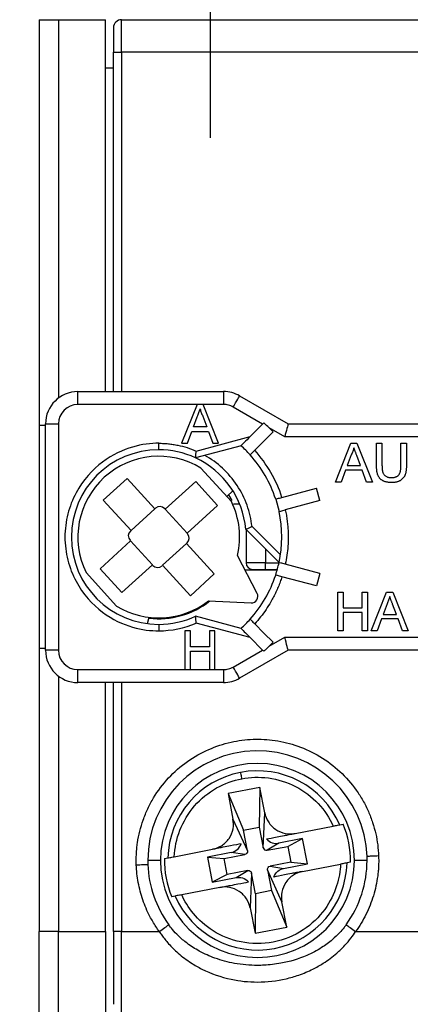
# Model space of a CAD drawing. Header units: millimetres. Extents: x 0 to 432, y 0 to 279.
# Tile 4 of 33: x 32 to 44, y 76 to 107. Entities that reach past the tile are written whole.
import ezdxf

# ---------------------------------------------------------------- set-up
doc = ezdxf.new("R2010")
doc.units = ezdxf.units.MM
doc.linetypes.add('SLD-Center', pattern=[19.05, 15.24, -1.27, 1.27, -1.27])
doc.linetypes.add('SLD-Solid', pattern=[0])
doc.layers.add('CENTER', color=40, linetype='SLD-Center')
doc.layers.add('DIMENSIONS', color=140, linetype='SLD-Solid', lineweight=25)
doc.styles.add('SLDTEXTSTYLE0', font='GOTHIC.TTF', dxfattribs={"width": 0.913})
doc.dimstyles.new('SLDDIMSTYLE0', dxfattribs={"dimtxt": 3.5, "dimasz": 3.5, "dimexe": 0, "dimexo": 0.0625, "dimgap": 0.875, "dimtad": 0, "dimtih": 1, "dimtoh": 1, "dimdec": 1, "dimrnd": 1e-09, "dimzin": 12, "dimdsep": 46, "dimtxsty": 'SLDTEXTSTYLE0', "dimsah": 1, "dimcen": 0.09, "dimadec": 0, "dimazin": 3, "dimtfac": 1, "dimtdec": 1, "dimtofl": 0, "dimtmove": 0, "dimatfit": 3, "dimfxl": 0, "dimfrac": 2, "dimtolj": 1, "dimtzin": 12, "dimarcsym": 0})

# ---------------------------------------------------------------- blocks, each defined once
blk = doc.blocks.new('_D')
at = {"layer": 'DIMENSIONS'}
for p, q in [((35.37, 131.308), (7.41, 131.308)), ((10.585, 131.308), (10.585, 101.777)), ((6.059, 95.456), (4.993, 95.456)), ((4.993, 95.456), (4.993, 89.9)), ((15.111, 95.456), (16.177, 95.456)), ((16.177, 95.456), (16.177, 89.9)), ((4.993, 89.9), (6.059, 89.9)), ((16.177, 89.9), (15.111, 89.9)), ((10.585, 59.658), (10.585, 89.189)), ((31.92, 59.658), (7.41, 59.658))]:
    blk.add_line(p, q, dxfattribs=at)
for points in [[(10.585, 131.308), (9.585, 127.808), (11.585, 127.808)], [(10.585, 59.658), (11.585, 63.158), (9.585, 63.158)]]:
    blk.add_solid(points, dxfattribs=at)
at = {"layer": 'DIMENSIONS', "char_height": 3.5, "attachment_point": 1, "style": 'SLDTEXTSTYLE0'}
for s, insert in [('71.7', (6.059, 100.638)), ('2.82', (6.059, 94.371))]:
    blk.add_mtext(s, dxfattribs=dict(at, insert=insert))

msp = doc.modelspace()

# ---------------------------------------------------------------- linework, layer by layer
for p, q in [((32.59, 106.658), (32.59, 94.108)), ((32.59, 106.658), (33.19, 106.658)), ((33.19, 106.658), (34.64, 106.658)), ((33.19, 106.658), (33.19, 94.958)), ((34.64, 95.158), (34.64, 106.658)), ((35.14, 105.658), (35.14, 106.658)), ((35.14, 106.658), (75.04, 106.658)), ((34.89, 105.658), (35.14, 105.658)), ((34.89, 95.158), (34.89, 105.658)), ((75.04, 105.658), (35.14, 105.658)), ((35.14, 105.658), (35.14, 95.158)), ((34.89, 105.158), (34.64, 105.158)), ((33.79, 95.158), (38.29, 95.158)), ((33.79, 94.758), (33.79, 95.158)), ((38.29, 95.158), (38.29, 94.758)), ((38.79, 95.024), (40.29, 94.158)), ((37.474, 94.758), (33.79, 94.758)), ((37.474, 94.758), (36.997, 93.558)), ((37.665, 94.758), (37.474, 94.758)), ((38.141, 93.558), (37.665, 94.758)), ((38.29, 94.758), (37.665, 94.758)), ((37.651, 94.398), (37.774, 94.066)), ((39.501, 94.152), (38.59, 94.678)), ((32.79, 94.108), (32.59, 94.108)), ((32.59, 94.108), (32.59, 87.208)), ((32.79, 94.158), (33.19, 94.158)), ((32.79, 87.158), (32.79, 94.158)), ((33.19, 94.158), (33.19, 87.158)), ((37.364, 94.066), (37.481, 94.381)), ((39.115, 93.766), (39.501, 94.152)), ((40.29, 94.158), (45.99, 94.158)), ((37.177, 93.558), (37.313, 93.927)), ((37.313, 93.927), (37.825, 93.927)), ((37.774, 94.066), (37.364, 94.066)), ((37.825, 93.927), (37.961, 93.558)), ((39.826, 93.911), (39.257, 93.342)), ((39.699, 94.038), (39.826, 93.911)), ((40.183, 93.758), (39.699, 94.038)), ((36.997, 93.558), (37.177, 93.558)), ((38.832, 93.483), (37.428, 93.107)), ((37.445, 93.318), (39.115, 93.766)), ((37.961, 93.558), (38.141, 93.558)), ((45.99, 93.758), (40.183, 93.758)), ((41.749, 92.358), (42.226, 93.558)), ((42.226, 93.558), (42.417, 93.558)), ((42.417, 93.558), (42.893, 92.358)), ((43.021, 93.558), (43.19, 93.558)), ((43.021, 92.868), (43.021, 93.558)), ((43.19, 93.558), (43.19, 92.876)), ((43.775, 92.876), (43.775, 93.558)), ((43.775, 93.558), (43.944, 93.558)), ((43.944, 93.558), (43.944, 92.868)), ((42.239, 93.198), (42.116, 92.866)), ((42.526, 92.866), (42.409, 93.181)), ((38.536, 91.758), (37.593, 92.792)), ((42.065, 92.727), (41.929, 92.358)), ((42.577, 92.727), (42.065, 92.727)), ((42.116, 92.866), (42.526, 92.866)), ((42.714, 92.358), (42.577, 92.727)), ((34.574, 91.799), (35.313, 92.473)), ((35.313, 92.473), (36.172, 91.531)), ((36.489, 91.516), (37.432, 92.375)), ((37.432, 92.375), (38.105, 91.636)), ((41.929, 92.358), (41.749, 92.358)), ((42.893, 92.358), (42.714, 92.358)), ((38.391, 91.917), (38.58, 92.089)), ((38.448, 91.969), (38.55, 91.785)), ((40.098, 91.885), (41.165, 92.171)), ((41.268, 91.785), (41.165, 92.171)), ((34.574, 91.799), (35.433, 90.857)), ((38.598, 91.683), (38.788, 91.683)), ((39.909, 91.835), (40.013, 91.448)), ((41.268, 91.785), (40.201, 91.499)), ((36.172, 91.531), (35.433, 90.857)), ((36.172, 91.531), (36.19, 91.548)), ((36.473, 91.534), (36.489, 91.516)), ((37.163, 90.777), (36.489, 91.516)), ((37.163, 90.777), (38.105, 91.636)), ((35.414, 90.84), (35.433, 90.857)), ((37.163, 90.777), (37.18, 90.758)), ((40.008, 89.869), (38.98, 90.897)), ((38.99, 90.886), (38.99, 89.858)), ((39.172, 90.988), (40.051, 90.109)), ((34.476, 89.68), (35.418, 90.539)), ((35.418, 90.539), (35.401, 90.558)), ((35.418, 90.539), (36.092, 89.8)), ((36.409, 89.785), (37.148, 90.459)), ((37.167, 90.476), (37.148, 90.459)), ((37.148, 90.459), (38.007, 89.517)), ((39.59, 90.286), (39.59, 89.858)), ((39.331, 88.916), (38.725, 90.088)), ((39.59, 89.858), (38.99, 89.858)), ((39.59, 89.658), (39.59, 89.858)), ((39.59, 89.858), (40.005, 89.858)), ((34.045, 89.558), (34.988, 88.524)), ((35.149, 88.941), (34.476, 89.68)), ((35.149, 88.941), (36.092, 89.8)), ((36.108, 89.782), (36.092, 89.8)), ((36.409, 89.785), (36.391, 89.769)), ((36.409, 89.785), (37.268, 88.843)), ((39.95, 89.633), (38.96, 89.633)), ((39.59, 89.658), (39.957, 89.658)), ((41.268, 89.531), (40.201, 89.817)), ((41.268, 89.531), (41.165, 89.145)), ((38.007, 89.517), (37.268, 88.843)), ((41.165, 89.145), (40.098, 89.431)), ((41.821, 88.958), (41.99, 88.958)), ((41.821, 87.758), (41.821, 88.958)), ((41.99, 88.958), (41.99, 88.466)), ((42.575, 88.466), (42.575, 88.958)), ((42.575, 88.958), (42.744, 88.958)), ((42.744, 88.958), (42.744, 87.758)), ((42.857, 87.758), (43.334, 88.958)), ((43.334, 88.958), (43.524, 88.958)), ((43.524, 88.958), (44.001, 87.758)), ((37.826, 88.685), (39.144, 88.624)), ((41.99, 88.466), (42.575, 88.466)), ((42.575, 88.327), (41.99, 88.327)), ((41.99, 88.327), (41.99, 87.758)), ((42.575, 87.758), (42.575, 88.327)), ((43.347, 88.598), (43.224, 88.266)), ((43.634, 88.266), (43.517, 88.581)), ((35.938, 87.981), (35.995, 88.176)), ((38.832, 87.833), (37.428, 88.21)), ((43.173, 88.127), (43.037, 87.758)), ((43.685, 88.127), (43.173, 88.127)), ((43.224, 88.266), (43.634, 88.266)), ((43.821, 87.758), (43.685, 88.127)), ((37.1, 87.758), (37.1, 86.558)), ((37.269, 87.758), (37.1, 87.758)), ((37.269, 87.266), (37.269, 87.758)), ((39.115, 87.55), (37.445, 87.998)), ((37.854, 87.758), (37.854, 87.266)), ((38.023, 87.758), (37.854, 87.758)), ((38.023, 86.558), (38.023, 87.758)), ((41.99, 87.758), (41.821, 87.758)), ((42.744, 87.758), (42.575, 87.758)), ((43.037, 87.758), (42.857, 87.758)), ((44.001, 87.758), (43.821, 87.758)), ((39.501, 87.164), (39.115, 87.55)), ((39.699, 87.279), (40.183, 87.558)), ((39.826, 87.405), (39.699, 87.279)), ((40.183, 87.558), (45.99, 87.558)), ((32.59, 87.208), (32.59, 78.458)), ((32.79, 87.208), (32.59, 87.208)), ((33.19, 87.158), (32.79, 87.158)), ((37.854, 87.266), (37.269, 87.266)), ((37.269, 86.558), (37.269, 87.127)), ((37.269, 87.127), (37.854, 87.127)), ((37.854, 87.127), (37.854, 86.558)), ((38.59, 86.638), (39.501, 87.164)), ((40.29, 87.158), (38.79, 86.292)), ((45.99, 87.158), (40.29, 87.158)), ((33.79, 86.558), (37.1, 86.558)), ((33.79, 86.158), (33.79, 86.558)), ((37.1, 86.558), (37.269, 86.558)), ((37.269, 86.558), (37.854, 86.558)), ((37.854, 86.558), (38.023, 86.558)), ((38.023, 86.558), (38.29, 86.558)), ((38.29, 86.558), (38.29, 86.158)), ((33.19, 86.358), (33.19, 78.458)), ((38.29, 86.158), (33.79, 86.158)), ((34.64, 78.458), (34.64, 86.158)), ((34.89, 78.458), (34.89, 86.158)), ((35.14, 86.158), (35.14, 78.458)), ((39.415, 82.913), (38.433, 82.723)), ((39.415, 82.913), (39.397, 81.687)), ((39.566, 82.127), (39.415, 82.913)), ((38.433, 82.723), (38.584, 81.938)), ((38.433, 82.723), (38.906, 81.593)), ((38.584, 81.938), (39.029, 80.954)), ((39.52, 81.049), (39.566, 82.127)), ((38.906, 81.593), (39.397, 81.687)), ((39.397, 81.687), (39.52, 81.049)), ((40.503, 81.493), (41.682, 81.721)), ((41.883, 81.76), (41.99, 81.78)), ((39.029, 80.954), (38.906, 81.593)), ((40.738, 81.331), (39.998, 81.188)), ((40.275, 81.093), (40.738, 81.331)), ((40.888, 80.554), (40.738, 81.331)), ((36.771, 80.773), (37.95, 81.001)), ((39.998, 81.188), (39.637, 80.97)), ((39.637, 80.97), (40.275, 81.093)), ((40.275, 81.093), (40.37, 80.602)), ((36.464, 80.714), (36.571, 80.735)), ((38.533, 80.905), (37.793, 80.763)), ((37.793, 80.763), (38.311, 80.714)), ((37.793, 80.763), (37.943, 79.985)), ((38.311, 80.714), (38.949, 80.837)), ((38.406, 80.223), (38.311, 80.714)), ((38.949, 80.837), (38.533, 80.905)), ((36.34, 80.658), (35.951, 80.658)), ((40.37, 80.602), (39.732, 80.479)), ((39.732, 80.479), (40.148, 80.411)), ((40.148, 80.411), (40.888, 80.554)), ((40.37, 80.602), (40.888, 80.554)), ((40.731, 80.315), (41.91, 80.543)), ((42.217, 80.602), (42.11, 80.581)), ((42.73, 80.658), (42.34, 80.658)), ((38.406, 80.223), (37.943, 79.985)), ((37.943, 79.985), (38.683, 80.128)), ((39.044, 80.346), (38.406, 80.223)), ((38.683, 80.128), (39.044, 80.346)), ((39.161, 80.267), (39.115, 79.189)), ((39.284, 79.629), (39.161, 80.267)), ((40.097, 79.378), (39.652, 80.362)), ((39.652, 80.362), (39.775, 79.724)), ((38.178, 79.823), (36.999, 79.595)), ((36.798, 79.556), (36.691, 79.536)), ((39.284, 79.629), (39.266, 78.403)), ((39.775, 79.724), (39.284, 79.629)), ((39.775, 79.724), (40.248, 78.593)), ((39.115, 79.189), (39.266, 78.403)), ((40.248, 78.593), (40.097, 79.378)), ((39.266, 78.403), (40.248, 78.593)), ((33.19, 78.458), (32.59, 78.458)), ((33.19, 74.458), (33.19, 78.458)), ((33.19, 78.458), (34.64, 78.458)), ((34.64, 78.458), (34.64, 75.812)), ((35.14, 78.458), (34.89, 78.458)), ((35.14, 78.458), (36.307, 78.458)), ((35.14, 75.812), (35.14, 78.458)), ((42.374, 78.458), (46.807, 78.458))]:
    msp.add_line(p, q)
at = {"flags": 128}
for points in [[(38.59, 94.678), (38.63, 94.745), (38.667, 94.81), (38.702, 94.87), (38.732, 94.923), (38.757, 94.966), (38.775, 94.998), (38.787, 95.017), (38.79, 95.024)], [(39.541, 94.191), (39.528, 94.178), (39.514, 94.165), (39.501, 94.152)], [(40.29, 94.158), (40.289, 94.152), (40.284, 94.134), (40.276, 94.104), (40.265, 94.064), (40.252, 94.015), (40.237, 93.958), (40.22, 93.895), (40.202, 93.827), (40.183, 93.758)], [(39.115, 93.766), (39.066, 93.716), (39.018, 93.669), (38.974, 93.624), (38.933, 93.584), (38.899, 93.549), (38.87, 93.521), (38.849, 93.5), (38.837, 93.487), (38.832, 93.483)], [(38.832, 87.833), (38.837, 87.829), (38.849, 87.816), (38.87, 87.795), (38.899, 87.767), (38.933, 87.732), (38.974, 87.692), (39.018, 87.647), (39.066, 87.6), (39.115, 87.55)], [(39.257, 87.975), (39.541, 87.69), (39.826, 87.405)], [(40.29, 87.158), (40.288, 87.166), (40.282, 87.188), (40.272, 87.225), (40.259, 87.275), (40.243, 87.336), (40.224, 87.405), (40.204, 87.48), (40.183, 87.558)], [(39.501, 87.164), (39.514, 87.151), (39.528, 87.138), (39.541, 87.125)], [(38.79, 86.292), (38.787, 86.299), (38.775, 86.318), (38.757, 86.35), (38.732, 86.393), (38.702, 86.446), (38.667, 86.506), (38.63, 86.571), (38.59, 86.638)]]:
    msp.add_lwpolyline(points, dxfattribs=at)
for centre, radius, start, end in [((35.14, 106.408), 0.25, 90, 180), ((33.79, 94.158), 1, 90, 180), ((38.29, 94.158), 1, 60, 90), ((33.79, 94.158), 0.6, 90, 180), ((36.29, 90.658), 3.8, 41.983, 48.017), ((36.29, 90.658), 2.7, 90, 270), ((36.29, 90.658), 2.7, 65.0744, 90), ((36.29, 90.658), 3.8, 18.017, 41.983), ((36.29, 90.658), 2.5, 58.6126, 206.0922), ((36.29, 90.658), 2.7, 5.0744, 65.0744), ((36.29, 90.658), 2.5, 346.8166, 26.0922), ((36.325, 91.4), 0.2, 42.3524, 132.3524), ((36.29, 90.658), 3.8, 348.017, 11.983), ((35.549, 90.692), 0.2, 132.3524, 222.3524), ((37.032, 90.624), 0.2, 312.3524, 42.3524), ((39.19, 89.858), 0.2, 180, 270), ((36.29, 90.658), 3.8, 341.9893, 348.0107), ((36.256, 89.916), 0.2, 222.3524, 312.3524), ((36.29, 90.658), 3.8, 318.017, 341.983), ((39.153, 88.824), 0.2, 267.3524, 27.3524), ((36.29, 90.658), 2.5, 238.6126, 307.8882), ((36.29, 90.658), 2.525, 263.1157, 308.5471), ((36.29, 90.658), 2.7, 270, 294.9256), ((36.29, 90.658), 3.8, 311.983, 318.017), ((33.79, 87.158), 1, 180, 270), ((33.79, 87.158), 0.6, 180, 270), ((38.29, 87.158), 1, 270, 300), ((39.34, 80.658), 3.389, 2.0886, 180), ((39.34, 80.658), 3, 0, 180), ((39.34, 80.658), 2.771, 100.9204, 178.4152), ((39.34, 80.658), 2.771, 23.4256, 100.9204), ((39.34, 80.658), 2.878, 358.8852, 22.9556), ((39.34, 80.658), 2.878, 178.8852, 202.9556), ((39.34, 80.658), 3.389, 360, 2.0886), ((39.34, 80.658), 3.389, 180, 182.0886), ((39.34, 80.658), 3.389, 182.0886, 215.9517), ((39.34, 80.658), 3, 180, 0), ((39.34, 80.658), 2.771, 203.4256, 358.4152), ((39.34, 80.658), 3.389, 324.0483, 360)]:
    msp.add_arc(centre, radius, start, end)
msp.add_ellipse((38.361, 94.81), major_axis=(1.719, -1.319), ratio=0.131652, start_param=0.785398, end_param=0.919879)
for points, knots in [([(34.89, 106.408), (34.89, 106.408), (34.89, 106.392), (34.89, 106.319), (34.89, 106.262), (34.89, 106.115), (34.89, 106.026), (34.89, 105.842), (34.89, 105.746), (34.89, 105.658)], [0, 0, 0, 0, 0.25, 0.25, 0.5, 0.5, 0.75, 0.75, 1, 1, 1, 1]), ([(38.59, 94.678), (38.567, 94.69), (38.521, 94.714), (38.446, 94.739), (38.369, 94.755), (38.317, 94.757), (38.29, 94.758)], [0, 0, 0, 0, 0.2492679, 0.4999875, 0.7492761, 1, 1, 1, 1]), ([(37.481, 94.381), (37.485, 94.393), (37.494, 94.417), (37.507, 94.452), (37.519, 94.485), (37.531, 94.515), (37.541, 94.544), (37.551, 94.571), (37.561, 94.596), (37.566, 94.612), (37.569, 94.62)], [0, 0, 0, 0, 0.153148, 0.299433, 0.436426, 0.565671, 0.686508, 0.799269, 0.903395, 1, 1, 1, 1]), ([(37.569, 94.62), (37.574, 94.601), (37.583, 94.562), (37.602, 94.507), (37.624, 94.451), (37.642, 94.416), (37.651, 94.398)], [0, 0, 0, 0, 0.247289, 0.496559, 0.746365, 1, 1, 1, 1]), ([(36.29, 93.558), (36.049, 93.558), (35.775, 93.529), (35.182, 93.355), (34.86, 93.21), (34.241, 92.746), (33.946, 92.424), (33.625, 91.822), (33.538, 91.603), (33.421, 91.141), (33.39, 90.9), (33.39, 90.416), (33.421, 90.175), (33.538, 89.714), (33.625, 89.494), (33.946, 88.892), (34.241, 88.57), (34.86, 88.106), (35.182, 87.961), (35.775, 87.787), (36.049, 87.758), (36.29, 87.758)], [0, 0, 0, 0, 0.125, 0.125, 0.25, 0.25, 0.375, 0.375, 0.4375, 0.4375, 0.5, 0.5, 0.5625, 0.5625, 0.625, 0.625, 0.75, 0.75, 0.875, 0.875, 1, 1, 1, 1]), ([(36.29, 93.558), (36.34, 93.557), (36.439, 93.556), (36.587, 93.544), (36.734, 93.525), (36.929, 93.49), (37.169, 93.429), (37.353, 93.355), (37.445, 93.318)], [0, 0, 0, 0, 0.125007, 0.249743, 0.374539, 0.499719, 0.749743, 1, 1, 1, 1]), ([(36.29, 93.358), (36.29, 93.358), (36.29, 93.378), (36.29, 93.456), (36.29, 93.511), (36.29, 93.558)], [0, 0, 0, 0, 0.5, 0.5, 1, 1, 1, 1]), ([(37.428, 93.107), (37.428, 93.107), (37.429, 93.109), (37.43, 93.127), (37.434, 93.167), (37.438, 93.229), (37.443, 93.281), (37.445, 93.308), (37.445, 93.318)], [0, 0, 0, 0, 0.123348, 0.250568, 0.49966, 0.748918, 0.905483, 1, 1, 1, 1]), ([(39.172, 90.988), (39.147, 91.205), (39.097, 91.425), (38.942, 91.854), (38.838, 92.063), (38.582, 92.451), (38.43, 92.629), (38.093, 92.941), (37.908, 93.075), (37.716, 93.184)], [0, 0, 0, 0, 0.25, 0.25, 0.5, 0.5, 0.75, 0.75, 1, 1, 1, 1]), ([(39.257, 93.342), (39.219, 93.304), (39.183, 93.268), (39.131, 93.215), (39.115, 93.2), (39.115, 93.2)], [0, 0, 0, 0, 0.5, 0.5, 1, 1, 1, 1]), ([(42.321, 93.42), (42.317, 93.401), (42.307, 93.362), (42.288, 93.307), (42.266, 93.251), (42.248, 93.216), (42.239, 93.198)], [0, 0, 0, 0, 0.247289, 0.496559, 0.746365, 1, 1, 1, 1]), ([(42.409, 93.181), (42.409, 93.181), (42.409, 93.181), (42.409, 93.181), (42.405, 93.193), (42.396, 93.217), (42.383, 93.252), (42.371, 93.285), (42.36, 93.315), (42.349, 93.344), (42.339, 93.371), (42.33, 93.396), (42.324, 93.412), (42.321, 93.42)], [-0.000004, -0.000004, -0.000004, -0.000004, 0, 0, 0, 0.153148, 0.299433, 0.436426, 0.565671, 0.686508, 0.799269, 0.903395, 1, 1, 1, 1]), ([(43.19, 92.876), (43.191, 92.863), (43.191, 92.839), (43.192, 92.804), (43.194, 92.772), (43.197, 92.743), (43.201, 92.715), (43.206, 92.691), (43.211, 92.669), (43.219, 92.643), (43.233, 92.614), (43.253, 92.583), (43.28, 92.557), (43.311, 92.535), (43.346, 92.518), (43.385, 92.505), (43.427, 92.498), (43.457, 92.497), (43.472, 92.496)], [0, 0, 0, 0, 0.068152, 0.131501, 0.190548, 0.24532, 0.295061, 0.34076, 0.382453, 0.419855, 0.489285, 0.556355, 0.623506, 0.692196, 0.763373, 0.83734, 0.915911, 1, 1, 1, 1]), ([(43.472, 92.496), (43.486, 92.497), (43.511, 92.497), (43.548, 92.501), (43.581, 92.507), (43.612, 92.515), (43.64, 92.526), (43.665, 92.54), (43.687, 92.556), (43.706, 92.575), (43.723, 92.597), (43.737, 92.624), (43.749, 92.655), (43.759, 92.69), (43.766, 92.73), (43.771, 92.775), (43.774, 92.824), (43.775, 92.858), (43.775, 92.876)], [0, 0, 0, 0, 0.069474, 0.134148, 0.194025, 0.249806, 0.302644, 0.352287, 0.399795, 0.446213, 0.494314, 0.546595, 0.604782, 0.669402, 0.740906, 0.819843, 0.905975, 1, 1, 1, 1]), ([(43.486, 92.343), (43.472, 92.343), (43.446, 92.343), (43.408, 92.346), (43.371, 92.35), (43.336, 92.357), (43.303, 92.365), (43.272, 92.375), (43.243, 92.387), (43.216, 92.4), (43.191, 92.416), (43.167, 92.432), (43.146, 92.451), (43.126, 92.471), (43.108, 92.493), (43.092, 92.516), (43.078, 92.541), (43.066, 92.568), (43.055, 92.597), (43.046, 92.629), (43.038, 92.662), (43.032, 92.698), (43.027, 92.737), (43.024, 92.779), (43.022, 92.822), (43.021, 92.852), (43.021, 92.868)], [0, 0, 0, 0, 0.049712, 0.096859, 0.142174, 0.185751, 0.227221, 0.267072, 0.30569, 0.342997, 0.379373, 0.414999, 0.449813, 0.484538, 0.519006, 0.553713, 0.589084, 0.625097, 0.662629, 0.702695, 0.745177, 0.790212, 0.838242, 0.889291, 0.943196, 1, 1, 1, 1]), ([(43.944, 92.868), (43.944, 92.853), (43.944, 92.824), (43.942, 92.783), (43.939, 92.744), (43.935, 92.707), (43.929, 92.672), (43.923, 92.64), (43.914, 92.61), (43.905, 92.582), (43.894, 92.556), (43.881, 92.531), (43.866, 92.507), (43.848, 92.485), (43.829, 92.464), (43.808, 92.444), (43.785, 92.426), (43.76, 92.409), (43.733, 92.393), (43.703, 92.38), (43.672, 92.368), (43.639, 92.359), (43.603, 92.352), (43.566, 92.346), (43.526, 92.343), (43.499, 92.343), (43.486, 92.343)], [0, 0, 0, 0, 0.054641, 0.106331, 0.155148, 0.201472, 0.244713, 0.285874, 0.324259, 0.360512, 0.395558, 0.430013, 0.464794, 0.499488, 0.534572, 0.570482, 0.607036, 0.644799, 0.683717, 0.723522, 0.764894, 0.807994, 0.852784, 0.899522, 0.948637, 1, 1, 1, 1]), ([(39.904, 91.833), (39.904, 91.833), (39.925, 91.839), (39.996, 91.858), (40.047, 91.872), (40.098, 91.885)], [0, 0, 0, 0, 0.5, 0.5, 1, 1, 1, 1]), ([(40.008, 91.447), (40.008, 91.447), (40.029, 91.453), (40.1, 91.472), (40.15, 91.485), (40.201, 91.499)], [0, 0, 0, 0, 0.5, 0.5, 1, 1, 1, 1]), ([(40.201, 91.499), (40.212, 91.443), (40.235, 91.333), (40.259, 91.165), (40.277, 90.997), (40.288, 90.828), (40.293, 90.62), (40.284, 90.376), (40.255, 90.095), (40.219, 89.91), (40.201, 89.817)], [0, 0, 0, 0, 0.100134, 0.200025, 0.299851, 0.399794, 0.500032, 0.666755, 0.833132, 1, 1, 1, 1]), ([(38.98, 90.897), (38.981, 90.897), (38.982, 90.898), (38.998, 90.905), (39.035, 90.923), (39.091, 90.949), (39.138, 90.972), (39.162, 90.983), (39.172, 90.988)], [0, 0, 0, 0, 0.123338, 0.250568, 0.499659, 0.748916, 0.904972, 1, 1, 1, 1]), ([(40.201, 89.817), (40.15, 89.831), (40.1, 89.844), (40.029, 89.863), (40.008, 89.869), (40.008, 89.869)], [0, 0, 0, 0, 0.5, 0.5, 1, 1, 1, 1]), ([(39.19, 89.658), (39.19, 89.658), (39.199, 89.658), (39.238, 89.658), (39.269, 89.658), (39.347, 89.658), (39.394, 89.658), (39.492, 89.658), (39.543, 89.658), (39.59, 89.658)], [0, 0, 0, 0, 0.25, 0.25, 0.5, 0.5, 0.75, 0.75, 1, 1, 1, 1]), ([(40.098, 89.431), (40.08, 89.377), (40.044, 89.27), (39.981, 89.113), (39.913, 88.958), (39.837, 88.806), (39.738, 88.625), (39.608, 88.417), (39.442, 88.188), (39.319, 88.046), (39.257, 87.975)], [0, 0, 0, 0, 0.100134, 0.200025, 0.299851, 0.399794, 0.500032, 0.666755, 0.833132, 1, 1, 1, 1]), ([(40.098, 89.431), (40.047, 89.445), (39.997, 89.458), (39.925, 89.477), (39.904, 89.483), (39.904, 89.483)], [0, 0, 0, 0, 0.5, 0.5, 1, 1, 1, 1]), ([(43.429, 88.82), (43.424, 88.801), (43.415, 88.762), (43.396, 88.707), (43.374, 88.651), (43.356, 88.616), (43.347, 88.598)], [0, 0, 0, 0, 0.247289, 0.496559, 0.746365, 1, 1, 1, 1]), ([(43.517, 88.581), (43.517, 88.581), (43.517, 88.581), (43.517, 88.581), (43.513, 88.593), (43.504, 88.617), (43.491, 88.652), (43.479, 88.685), (43.467, 88.715), (43.457, 88.744), (43.447, 88.771), (43.437, 88.796), (43.432, 88.812), (43.429, 88.82)], [-0.000004, -0.000004, -0.000004, -0.000004, 0, 0, 0, 0.153148, 0.299433, 0.436426, 0.565671, 0.686508, 0.799269, 0.903395, 1, 1, 1, 1]), ([(37.445, 87.998), (37.445, 88.008), (37.443, 88.035), (37.438, 88.087), (37.434, 88.149), (37.43, 88.19), (37.429, 88.207), (37.428, 88.209), (37.428, 88.21)], [0, 0, 0, 0, 0.094517, 0.251082, 0.50034, 0.749432, 0.876652, 1, 1, 1, 1]), ([(39.115, 88.116), (39.115, 88.116), (39.131, 88.101), (39.183, 88.049), (39.219, 88.012), (39.257, 87.975)], [0, 0, 0, 0, 0.5, 0.5, 1, 1, 1, 1]), ([(36.29, 87.958), (36.29, 87.958), (36.29, 87.939), (36.29, 87.86), (36.29, 87.805), (36.29, 87.758)], [0, 0, 0, 0, 0.5, 0.5, 1, 1, 1, 1]), ([(39.699, 87.279), (39.674, 87.254), (39.622, 87.202), (39.568, 87.151), (39.541, 87.125)], [0, 0, 0, 0, 0.479508, 1, 1, 1, 1]), ([(38.29, 86.558), (38.317, 86.559), (38.369, 86.561), (38.446, 86.577), (38.521, 86.602), (38.567, 86.626), (38.59, 86.638)], [0, 0, 0, 0, 0.249268, 0.499987, 0.749276, 1, 1, 1, 1]), ([(35.596, 80.521), (35.594, 80.579), (35.592, 80.693), (35.598, 80.864), (35.611, 81.034), (35.64, 81.267), (35.698, 81.561), (35.804, 81.914), (35.946, 82.26), (36.186, 82.709), (36.575, 83.226), (37.155, 83.734), (37.814, 84.107), (38.506, 84.334), (39.202, 84.424), (39.901, 84.385), (40.604, 84.212), (41.287, 83.891), (41.904, 83.428), (42.33, 82.943), (42.605, 82.512), (42.773, 82.176), (42.906, 81.831), (43.001, 81.485), (43.064, 81.139), (43.078, 80.909), (43.085, 80.795)], [0, 0, 0, 0, 0.014559, 0.029092, 0.043631, 0.058206, 0.08904, 0.119918, 0.152052, 0.184233, 0.249865, 0.315535, 0.379875, 0.441677, 0.500012, 0.557948, 0.61942, 0.683543, 0.749134, 0.814837, 0.847077, 0.879363, 0.91036, 0.9414, 0.970689, 1, 1, 1, 1]), ([(36.771, 80.773), (36.783, 81.04), (36.838, 81.319), (37.048, 81.858), (37.202, 82.118), (37.592, 82.567), (37.826, 82.756), (38.327, 83.039), (38.594, 83.133), (38.853, 83.183)], [0, 0, 0, 0, 0.25, 0.25, 0.5, 0.5, 0.75, 0.75, 1, 1, 1, 1]), ([(38.816, 83.379), (38.816, 83.375), (38.82, 83.353), (38.835, 83.278), (38.845, 83.227), (38.853, 83.183)], [0, 0, 0, 0, 0.5, 0.5, 1, 1, 1, 1]), ([(38.853, 83.183), (39.113, 83.233), (39.395, 83.245), (39.966, 83.169), (40.254, 83.081), (40.782, 82.808), (41.022, 82.625), (41.417, 82.202), (41.572, 81.964), (41.682, 81.721)], [0, 0, 0, 0, 0.25, 0.25, 0.5, 0.5, 0.75, 0.75, 1, 1, 1, 1]), ([(37.95, 81.001), (38.043, 81.019), (38.14, 81.055), (38.318, 81.169), (38.4, 81.247), (38.523, 81.43), (38.565, 81.534), (38.605, 81.742), (38.602, 81.845), (38.584, 81.938)], [0, 0, 0, 0, 0.25, 0.25, 0.5, 0.5, 0.75, 0.75, 1, 1, 1, 1]), ([(39.566, 82.127), (39.584, 82.035), (39.62, 81.938), (39.734, 81.76), (39.812, 81.678), (39.995, 81.554), (40.099, 81.512), (40.308, 81.473), (40.411, 81.476), (40.503, 81.493)], [0, 0, 0, 0, 0.25, 0.25, 0.5, 0.5, 0.75, 0.75, 1, 1, 1, 1]), ([(41.682, 81.721), (41.732, 81.731), (41.781, 81.74), (41.855, 81.754), (41.879, 81.759), (41.883, 81.76)], [0, 0, 0, 0, 0.5, 0.5, 1, 1, 1, 1]), ([(39.622, 81.323), (39.703, 81.339), (39.813, 81.36), (40.017, 81.4), (40.092, 81.414), (40.222, 81.439), (40.268, 81.448), (40.346, 81.463), (40.374, 81.468), (40.434, 81.48), (40.468, 81.487), (40.503, 81.493)], [0, 0, 0, 0, 0.5, 0.5, 0.75, 0.75, 0.875, 0.875, 0.9375, 0.9375, 1, 1, 1, 1]), ([(39.622, 81.323), (39.667, 81.268), (39.73, 81.225), (39.866, 81.179), (39.937, 81.176), (39.998, 81.188)], [0, 0, 0, 0, 0.5, 0.5, 1, 1, 1, 1]), ([(38.832, 81.171), (38.751, 81.155), (38.64, 81.134), (38.436, 81.095), (38.362, 81.08), (38.232, 81.055), (38.185, 81.046), (38.107, 81.031), (38.08, 81.026), (38.019, 81.014), (37.986, 81.008), (37.95, 81.001)], [0, 0, 0, 0, 0.5, 0.5, 0.75, 0.75, 0.875, 0.875, 0.9375, 0.9375, 1, 1, 1, 1]), ([(38.533, 80.905), (38.594, 80.917), (38.659, 80.946), (38.768, 81.039), (38.81, 81.103), (38.832, 81.171)], [0, 0, 0, 0, 0.5, 0.5, 1, 1, 1, 1]), ([(39.52, 81.049), (39.524, 81.026), (39.539, 81.001), (39.585, 80.97), (39.614, 80.965), (39.637, 80.97)], [0, 0, 0, 0, 0.5, 0.5, 1, 1, 1, 1]), ([(36.571, 80.735), (36.575, 80.736), (36.599, 80.74), (36.673, 80.754), (36.722, 80.764), (36.771, 80.773)], [0, 0, 0, 0, 0.5, 0.5, 1, 1, 1, 1]), ([(39.029, 80.954), (39.033, 80.931), (39.029, 80.902), (38.998, 80.856), (38.973, 80.842), (38.949, 80.837)], [0, 0, 0, 0, 0.5, 0.5, 1, 1, 1, 1]), ([(43.085, 80.795), (43.086, 80.743), (43.089, 80.64), (43.085, 80.486), (43.075, 80.332), (43.052, 80.126), (43.008, 79.869), (42.929, 79.566), (42.826, 79.27), (42.698, 78.985), (42.549, 78.712), (42.432, 78.543), (42.374, 78.458)], [0, 0, 0, 0, 0.062088, 0.124098, 0.186136, 0.248306, 0.374056, 0.500026, 0.625775, 0.751746, 0.875818, 1, 1, 1, 1]), ([(43.085, 80.795), (43.015, 80.792), (42.939, 80.789), (42.811, 80.785), (42.759, 80.783), (42.728, 80.782)], [0, 0, 0, 0, 0.5, 0.5, 1, 1, 1, 1]), ([(35.596, 80.521), (35.666, 80.524), (35.742, 80.527), (35.87, 80.531), (35.922, 80.533), (35.953, 80.535)], [0, 0, 0, 0, 0.5, 0.5, 1, 1, 1, 1]), ([(36.307, 78.458), (36.272, 78.508), (36.201, 78.608), (36.105, 78.765), (36.001, 78.953), (35.895, 79.176), (35.795, 79.436), (35.714, 79.702), (35.653, 79.973), (35.612, 80.246), (35.601, 80.43), (35.596, 80.521)], [0, 0, 0, 0, 0.082862, 0.16568, 0.248652, 0.374209, 0.500015, 0.625573, 0.751379, 0.875628, 1, 1, 1, 1]), ([(41.91, 80.543), (41.9, 80.334), (41.865, 80.107), (41.711, 79.63), (41.592, 79.381), (41.248, 78.908), (41.022, 78.685), (40.477, 78.328), (40.16, 78.197), (39.496, 78.069), (39.152, 78.073), (38.514, 78.201), (38.221, 78.324), (37.726, 78.635), (37.523, 78.822), (37.202, 79.207), (37.085, 79.405), (36.999, 79.595)], [0, 0, 0, 0, 0.125, 0.125, 0.25, 0.25, 0.375, 0.375, 0.5, 0.5, 0.625, 0.625, 0.75, 0.75, 0.875, 0.875, 1, 1, 1, 1]), ([(39.652, 80.362), (39.648, 80.385), (39.652, 80.414), (39.683, 80.46), (39.708, 80.474), (39.732, 80.479)], [0, 0, 0, 0, 0.5, 0.5, 1, 1, 1, 1]), ([(39.849, 80.145), (39.871, 80.213), (39.913, 80.277), (40.022, 80.37), (40.087, 80.399), (40.148, 80.411)], [0, 0, 0, 0, 0.5, 0.5, 1, 1, 1, 1]), ([(42.11, 80.581), (42.106, 80.581), (42.082, 80.576), (42.008, 80.562), (41.959, 80.552), (41.91, 80.543)], [0, 0, 0, 0, 0.5, 0.5, 1, 1, 1, 1]), ([(38.683, 80.128), (38.744, 80.14), (38.815, 80.137), (38.951, 80.092), (39.014, 80.048), (39.059, 79.993)], [0, 0, 0, 0, 0.5, 0.5, 1, 1, 1, 1]), ([(39.044, 80.346), (39.067, 80.351), (39.096, 80.346), (39.142, 80.315), (39.157, 80.29), (39.161, 80.267)], [0, 0, 0, 0, 0.5, 0.5, 1, 1, 1, 1]), ([(40.731, 80.315), (40.694, 80.308), (40.661, 80.302), (40.6, 80.29), (40.572, 80.285), (40.494, 80.269), (40.448, 80.261), (40.317, 80.235), (40.243, 80.221), (40.04, 80.182), (39.93, 80.161), (39.849, 80.145)], [0, 0, 0, 0, 0.0625, 0.0625, 0.125, 0.125, 0.25, 0.25, 0.5, 0.5, 1, 1, 1, 1]), ([(40.731, 80.315), (40.638, 80.297), (40.541, 80.261), (40.363, 80.147), (40.281, 80.069), (40.158, 79.886), (40.116, 79.782), (40.076, 79.574), (40.079, 79.471), (40.097, 79.378)], [0, 0, 0, 0, 0.25, 0.25, 0.5, 0.5, 0.75, 0.75, 1, 1, 1, 1]), ([(38.178, 79.823), (38.214, 79.83), (38.247, 79.836), (38.308, 79.848), (38.336, 79.853), (38.415, 79.868), (38.461, 79.877), (38.591, 79.902), (38.666, 79.917), (38.868, 79.956), (38.978, 79.977), (39.059, 79.993)], [0, 0, 0, 0, 0.0625, 0.0625, 0.125, 0.125, 0.25, 0.25, 0.5, 0.5, 1, 1, 1, 1]), ([(39.115, 79.189), (39.097, 79.281), (39.061, 79.378), (38.947, 79.556), (38.869, 79.638), (38.686, 79.762), (38.582, 79.804), (38.373, 79.843), (38.27, 79.84), (38.178, 79.823)], [0, 0, 0, 0, 0.25, 0.25, 0.5, 0.5, 0.75, 0.75, 1, 1, 1, 1]), ([(36.999, 79.595), (36.949, 79.586), (36.9, 79.576), (36.826, 79.562), (36.802, 79.557), (36.798, 79.556)], [0, 0, 0, 0, 0.5, 0.5, 1, 1, 1, 1]), ([(36.307, 78.458), (36.364, 78.499), (36.425, 78.544), (36.529, 78.619), (36.571, 78.65), (36.597, 78.668)], [0, 0, 0, 0, 0.5, 0.5, 1, 1, 1, 1]), ([(42.084, 78.668), (42.063, 78.639), (42, 78.555), (41.862, 78.396), (41.636, 78.181), (41.3, 77.934), (40.777, 77.658), (40.171, 77.478), (39.65, 77.418), (39.17, 77.406), (38.654, 77.451), (38.05, 77.611), (37.563, 77.829), (37.187, 78.069), (36.913, 78.3), (36.726, 78.498), (36.634, 78.619), (36.597, 78.668)], [0, 0, 0, 0, 0.01706, 0.050363, 0.100118, 0.166688, 0.250078, 0.384387, 0.467844, 0.499981, 0.613663, 0.713325, 0.79882, 0.870206, 0.927375, 0.970539, 1, 1, 1, 1]), ([(42.084, 78.668), (42.11, 78.65), (42.152, 78.619), (42.256, 78.544), (42.317, 78.499), (42.374, 78.458)], [0, 0, 0, 0, 0.5, 0.5, 1, 1, 1, 1]), ([(32.59, 75.058), (32.59, 75.058), (32.59, 75.131), (32.59, 75.462), (32.59, 75.722), (32.59, 76.386), (32.59, 76.788), (32.59, 77.625), (32.59, 78.057), (32.59, 78.458)], [0, 0, 0, 0, 0.25, 0.25, 0.5, 0.5, 0.75, 0.75, 1, 1, 1, 1]), ([(34.89, 78.458), (34.89, 78.065), (34.89, 77.661), (34.89, 76.891), (34.89, 76.526), (34.89, 76.208)], [0, 0, 0, 0, 0.5, 0.5, 1, 1, 1, 1]), ([(36.307, 78.458), (36.332, 78.42), (36.387, 78.339), (36.482, 78.213), (36.597, 78.077), (36.734, 77.932), (36.958, 77.723), (37.254, 77.502), (37.787, 77.197), (38.473, 76.96), (39.365, 76.865), (40.074, 76.947), (40.642, 77.111), (41.027, 77.274), (41.422, 77.498), (41.753, 77.744), (42.032, 78.016), (42.226, 78.242), (42.328, 78.391), (42.374, 78.458)], [0, 0, 0, 0, 0.0191645, 0.0412581, 0.0662777, 0.0942293, 0.1251174, 0.1960598, 0.250171, 0.3853713, 0.4998826, 0.6247619, 0.682508, 0.7498549, 0.8014979, 0.8749109, 0.9240894, 0.9657759, 1, 1, 1, 1])]:
    msp.add_open_spline(points, degree=3, knots=knots)
for points in [[(40.098, 91.885), (39.926, 92.419), (39.633, 92.926), (39.257, 93.342)], [(36.29, 87.758), (36.683, 87.758), (37.084, 87.841), (37.445, 87.998)]]:
    msp.add_open_spline(points, degree=3)
at = {"layer": 'CENTER'}
msp.add_line((37.89, 103.008), (37.89, 137.658), dxfattribs=at)

# ---------------------------------------------------------------- dimensions: what is measured, and where the dimension line sits
at = {"layer": 'DIMENSIONS'}
dim = msp.add_linear_dim(base=(10.584889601, 59.658036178), p1=(36.640492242, 131.308036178), p2=(33.190492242, 59.658036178), angle=90, dimstyle='SLDDIMSTYLE0', dxfattribs=at)
dim.commit()
dim.dimension.update_dxf_attribs({"geometry": '_D', "text_midpoint": (10.584889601, 95.483036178), "dimtype": 160})

doc.saveas('drawing.dxf')
